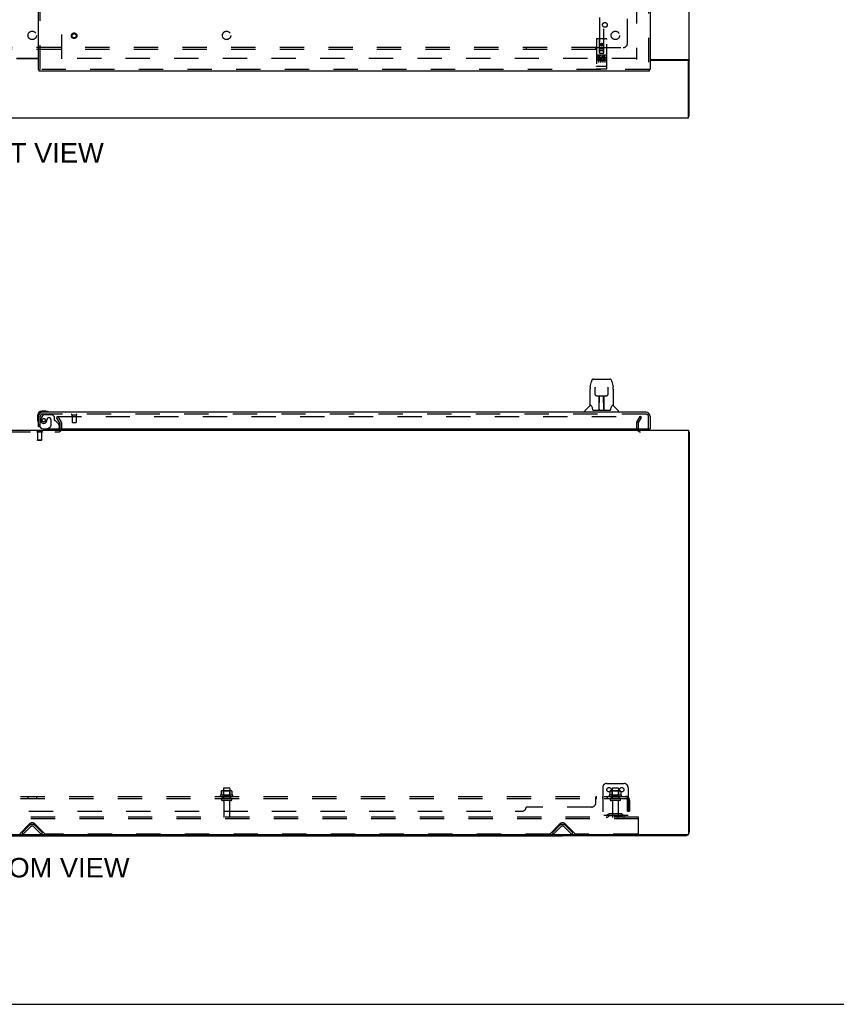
# Model space of a CAD drawing. Header units: inches. Extents: x 0 to 262, y 0 to 169.
# Tile 3 of 67: x 86 to 134, y 0 to 58. Entities that reach past the tile are written whole.
import ezdxf

# ---------------------------------------------------------------- set-up
doc = ezdxf.new("R2010")
doc.units = ezdxf.units.IN
doc.header["$LTSCALE"] = 14.384615
doc.header["$MEASUREMENT"] = 0
doc.linetypes.add('HIDDEN', pattern=[0.2, 0.1, -0.1])
doc.layers.get('0').update_dxf_attribs({"linetype": 'CONTINUOUS'})
for name, color, linetype in [('DEFAULT_2', 8, 'HIDDEN'), ('DIMENSIONS', 7, 'CONTINUOUS'), ('RIGHTHAND_DOOR_ASSEMBLY', 7, 'CONTINUOUS'), ('SUBPANEL', 7, 'CONTINUOUS')]:
    doc.layers.add(name, color=color, linetype=linetype)
doc.styles.get("Standard").update_dxf_attribs({"font": 'arial.ttf'})

msp = doc.modelspace()

# ---------------------------------------------------------------- linework, layer by layer
at = {"color": 3, "linetype": 'Continuous'}
for p, q in [((125.617, 52.556), (125.617, 120.348)), ((85.805, 55.967), (87.117, 55.967)), ((87.117, 55.952), (85.805, 55.952)), ((123.305, 55.9), (125.548, 55.9)), ((125.505, 55.848), (123.305, 55.848)), ((125.565, 52.452), (125.565, 55.788)), ((47.919, 52.452), (125.565, 52.452)), ((47.919, 33.967), (125.565, 33.967)), ((125.565, 33.967), (125.565, 10.079)), ((125.617, 33.863), (125.617, 10.214)), ((125.505, 10.019), (47.979, 10.019)), ((125.371, 9.967), (118.117, 9.967))]:
    msp.add_line(p, q, dxfattribs=at)
at = {"color": 7, "linetype": 'Continuous'}
for p, q in [((125.565, 52.556), (125.617, 52.556)), ((125.565, 33.863), (125.617, 33.863)), ((55.367, 9.967), (118.117, 9.967)), ((86.742, 9.967), (86.742, 10.019)), ((118.117, 10.019), (118.117, 9.967)), ((0, 0), (261.538, 0))]:
    msp.add_line(p, q, dxfattribs=at)
at = {"color": 3, "linetype": 'Continuous'}
for points in [[(125.548, 55.9), (125.55, 55.898), (125.552, 55.897), (125.555, 55.895), (125.558, 55.893), (125.562, 55.892), (125.566, 55.891), (125.57, 55.889), (125.574, 55.888), (125.578, 55.886), (125.582, 55.885), (125.586, 55.884), (125.59, 55.882), (125.593, 55.881), (125.597, 55.88), (125.6, 55.878), (125.603, 55.877), (125.606, 55.875), (125.608, 55.874), (125.611, 55.872), (125.612, 55.87), (125.614, 55.868), (125.615, 55.867), (125.616, 55.865), (125.617, 55.863), (125.617, 55.861), (125.617, 55.859)], [(125.565, 33.883), (125.566, 33.883), (125.57, 33.882), (125.574, 33.881), (125.578, 33.88), (125.582, 33.879), (125.586, 33.878), (125.59, 33.877), (125.593, 33.877), (125.597, 33.876), (125.6, 33.875), (125.603, 33.874), (125.606, 33.874), (125.608, 33.873), (125.611, 33.872), (125.612, 33.871), (125.614, 33.87), (125.615, 33.868), (125.616, 33.867), (125.617, 33.866), (125.617, 33.865), (125.617, 33.863)]]:
    msp.add_lwpolyline(points, dxfattribs=at)
for centre, radius, start, end in [((125.505, 55.788), 0.06, 0, 90), ((122.739, 34.11), 0.142, 206.47747, 270), ((125.371, 10.214), 0.246, 270, 309.46158), ((125.505, 10.079), 0.06, 270, 360), ((125.371, 10.214), 0.246, 320.53762, 360)]:
    msp.add_arc(centre, radius, start, end, dxfattribs=at)
at = {"layer": 'DEFAULT_2', "color": 8, "linetype": 'HIDDEN'}
for p, q in [((88.492, 55.931), (88.492, 116.973)), ((122.492, 117.004), (122.492, 55.9)), ((122.478, 55.952), (88.388, 55.952)), ((88.278, 34.78), (88.188, 34.728)), ((88.384, 34.388), (88.188, 34.728)), ((88.211, 34.78), (122.661, 34.78)), ((88.474, 34.44), (88.278, 34.78)), ((88.388, 34.082), (88.388, 34.371)), ((88.492, 34.082), (88.492, 34.371)), ((122.492, 34.371), (122.492, 34.11)), ((122.511, 34.44), (122.707, 34.78)), ((122.596, 34.371), (122.596, 34.11)), ((122.601, 34.388), (122.797, 34.728)), ((122.797, 34.728), (122.707, 34.78)), ((85.211, 33.863), (88.273, 33.863)), ((87.008, 33.867), (87.008, 33.849)), ((87.345, 33.867), (87.008, 33.867)), ((87.345, 33.849), (87.008, 33.849)), ((87.052, 33.849), (87.052, 33.377)), ((87.3, 33.849), (87.3, 33.377)), ((87.345, 33.867), (87.345, 33.849)), ((87.062, 33.367), (87.052, 33.377)), ((87.3, 33.377), (87.052, 33.377)), ((87.29, 33.367), (87.062, 33.367)), ((87.29, 33.367), (87.3, 33.377)), ((120.492, 12.821), (120.492, 11.071)), ((120.742, 13.071), (121.742, 13.071)), ((121.992, 12.821), (121.992, 11.071)), ((98.598, 12.366), (97.887, 12.366)), ((97.908, 12.296), (98.577, 12.296)), ((97.924, 12.611), (97.924, 12.393)), ((98.498, 12.632), (97.987, 12.632)), ((98.059, 12.612), (98.039, 12.632)), ((98.059, 12.316), (98.039, 12.296)), ((98.055, 12.766), (98.055, 12.171)), ((98.426, 12.612), (98.059, 12.612)), ((98.059, 12.316), (98.059, 12.612)), ((98.426, 12.316), (98.059, 12.316)), ((98.4, 12.796), (98.085, 12.796)), ((98.426, 12.612), (98.446, 12.632)), ((98.426, 12.316), (98.426, 12.612)), ((98.426, 12.316), (98.446, 12.296)), ((98.43, 12.766), (98.43, 12.171)), ((98.561, 12.611), (98.561, 12.393)), ((121.598, 12.366), (120.887, 12.366)), ((120.908, 12.296), (121.577, 12.296)), ((120.924, 12.611), (120.924, 12.393)), ((121.498, 12.632), (120.987, 12.632)), ((121.059, 12.612), (121.039, 12.632)), ((121.059, 12.316), (121.039, 12.296)), ((121.055, 12.766), (121.055, 12.171)), ((121.426, 12.612), (121.059, 12.612)), ((121.059, 12.316), (121.059, 12.612)), ((121.426, 12.316), (121.059, 12.316)), ((121.4, 12.796), (121.085, 12.796)), ((121.426, 12.612), (121.446, 12.632)), ((121.426, 12.316), (121.426, 12.612)), ((121.426, 12.316), (121.446, 12.296)), ((121.43, 12.766), (121.43, 12.171)), ((121.561, 12.611), (121.561, 12.393)), ((98.5, 12.171), (97.985, 12.171)), ((98.5, 12.061), (97.985, 12.061)), ((98.077, 11.999), (98.077, 11.101)), ((98.407, 11.999), (98.407, 11.101)), ((121.5, 12.171), (120.985, 12.171)), ((121.5, 12.061), (120.985, 12.061)), ((121.077, 11.999), (121.077, 11.101)), ((121.407, 11.999), (121.407, 11.101)), ((122.617, 11.071), (50.867, 11.071)), ((121.992, 11.175), (120.492, 11.175)), ((120.835, 11.244), (120.767, 11.195)), ((120.896, 11.159), (120.828, 11.11)), ((121.583, 11.265), (120.902, 11.265)), ((121.583, 11.161), (120.902, 11.161)), ((121.067, 11.265), (121.067, 11.161)), ((121.417, 11.265), (121.417, 11.161)), ((121.589, 11.159), (121.657, 11.11)), ((121.65, 11.244), (121.718, 11.195)), ((122.617, 10.967), (122.617, 11.071)), ((122.617, 10.967), (50.867, 10.967)), ((86.001, 10.08), (86.61, 10.689)), ((86.139, 10.145), (86.568, 10.574)), ((86.212, 10.071), (86.642, 10.501)), ((86.843, 10.501), (87.273, 10.071)), ((86.875, 10.689), (87.484, 10.08)), ((86.917, 10.574), (87.346, 10.145)), ((117.376, 10.08), (117.985, 10.689)), ((117.514, 10.145), (117.943, 10.574)), ((117.587, 10.071), (118.017, 10.501)), ((118.218, 10.501), (118.648, 10.071)), ((118.25, 10.689), (118.859, 10.08)), ((118.292, 10.574), (118.721, 10.145)), ((122.617, 10.134), (122.617, 10.967)), ((86.212, 10.071), (86.139, 10.145)), ((87.273, 10.071), (87.346, 10.145)), ((117.355, 10.071), (87.505, 10.071)), ((117.587, 10.071), (117.514, 10.145)), ((118.648, 10.071), (118.721, 10.145)), ((122.555, 10.071), (118.88, 10.071))]:
    msp.add_line(p, q, dxfattribs=at)
for points in [[(122.661, 34.78), (122.663, 34.78), (122.665, 34.779), (122.668, 34.779), (122.67, 34.778), (122.672, 34.777), (122.673, 34.776), (122.675, 34.775), (122.677, 34.773), (122.678, 34.771), (122.679, 34.77), (122.68, 34.768), (122.68, 34.766), (122.681, 34.764), (122.681, 34.762)], [(122.681, 34.762), (122.681, 34.762), (122.681, 34.76), (122.68, 34.758), (122.68, 34.756), (122.679, 34.755)], [(97.924, 12.393), (97.923, 12.391), (97.923, 12.39), (97.923, 12.389), (97.923, 12.388), (97.922, 12.388), (97.922, 12.387), (97.922, 12.387), (97.921, 12.386), (97.921, 12.386), (97.921, 12.386), (97.92, 12.385), (97.92, 12.385), (97.92, 12.385), (97.919, 12.385), (97.919, 12.384), (97.919, 12.384), (97.919, 12.384), (97.918, 12.384)], [(97.93, 12.62), (97.928, 12.619), (97.927, 12.618), (97.926, 12.617), (97.925, 12.616), (97.924, 12.614), (97.924, 12.612), (97.924, 12.611)], [(98.555, 12.62), (98.557, 12.619), (98.558, 12.618), (98.559, 12.617), (98.56, 12.616), (98.561, 12.614), (98.561, 12.612), (98.561, 12.611)], [(98.567, 12.384), (98.566, 12.384), (98.566, 12.384), (98.566, 12.384), (98.566, 12.385), (98.565, 12.385), (98.565, 12.385), (98.565, 12.385), (98.564, 12.386), (98.564, 12.386), (98.564, 12.386), (98.563, 12.387), (98.563, 12.387), (98.563, 12.388), (98.562, 12.388), (98.562, 12.389), (98.562, 12.39), (98.561, 12.391), (98.561, 12.393)], [(120.924, 12.393), (120.923, 12.391), (120.923, 12.39), (120.923, 12.389), (120.923, 12.388), (120.922, 12.388), (120.922, 12.387), (120.922, 12.387), (120.921, 12.386), (120.921, 12.386), (120.921, 12.386), (120.92, 12.385), (120.92, 12.385), (120.92, 12.385), (120.919, 12.385), (120.919, 12.384), (120.919, 12.384), (120.919, 12.384), (120.918, 12.384)], [(120.93, 12.62), (120.928, 12.619), (120.927, 12.618), (120.926, 12.617), (120.925, 12.616), (120.924, 12.614), (120.924, 12.612), (120.924, 12.611)], [(121.555, 12.62), (121.557, 12.619), (121.558, 12.618), (121.559, 12.617), (121.56, 12.616), (121.561, 12.614), (121.561, 12.612), (121.561, 12.611)], [(121.567, 12.384), (121.566, 12.384), (121.566, 12.384), (121.566, 12.384), (121.566, 12.385), (121.565, 12.385), (121.565, 12.385), (121.565, 12.385), (121.564, 12.386), (121.564, 12.386), (121.564, 12.386), (121.563, 12.387), (121.563, 12.387), (121.563, 12.388), (121.562, 12.388), (121.562, 12.389), (121.562, 12.39), (121.561, 12.391), (121.561, 12.393)]]:
    msp.add_lwpolyline(points, dxfattribs=at)
for centre in [(120.867, 12.696), (121.617, 12.696)]:
    msp.add_circle(centre, 0.128, dxfattribs=at)
for centre, radius, start, end in [((88.355, 34.371), 0.033, 0, 30), ((88.355, 34.371), 0.137, 0, 30), ((122.629, 34.371), 0.137, 150, 180), ((122.629, 34.371), 0.033, 150, 180), ((88.273, 34.082), 0.219, 270, 360), ((88.273, 34.082), 0.115, 270, 360), ((122.739, 34.11), 0.246, 180, 270), ((122.739, 34.11), 0.142, 180, 206.47747), ((120.742, 12.821), 0.25, 90, 180), ((121.742, 12.821), 0.25, 0, 90), ((97.908, 12.335), 0.0384, 124.44966, 270), ((98.242, 11.766), 0.698, 117.6814, 120.66313), ((97.987, 12.491), 0.141, 90, 113.95), ((98.085, 12.766), 0.03, 90, 180), ((98.4, 12.766), 0.03, 0, 90), ((98.498, 12.491), 0.141, 66.05, 90), ((98.242, 11.766), 0.698, 59.33687, 62.3186), ((98.577, 12.335), 0.0384, 270, 55.55034), ((120.908, 12.335), 0.0384, 124.44966, 270), ((121.242, 11.766), 0.698, 117.6814, 120.66313), ((120.987, 12.491), 0.141, 90, 113.95), ((121.085, 12.766), 0.03, 90, 180), ((121.4, 12.766), 0.03, 0, 90), ((121.498, 12.491), 0.141, 66.05, 90), ((121.242, 11.766), 0.698, 59.33687, 62.3186), ((121.577, 12.335), 0.0384, 270, 55.55034), ((97.985, 12.116), 0.055, 90, 270), ((98.015, 11.999), 0.0625, 0, 90), ((98.47, 11.999), 0.0625, 90, 180), ((98.5, 12.116), 0.055, 270, 90), ((120.985, 12.116), 0.055, 90, 270), ((121.015, 11.999), 0.0625, 0, 90), ((121.47, 11.999), 0.0625, 90, 180), ((121.5, 12.116), 0.055, 270, 90), ((98.107, 11.101), 0.03, 180, 270), ((98.377, 11.101), 0.03, 270, 360), ((120.707, 11.279), 0.104, 270, 305.75389), ((120.707, 11.279), 0.208, 270, 305.75389), ((120.902, 11.151), 0.114, 90, 125.75389), ((120.902, 11.151), 0.01, 90, 125.75389), ((121.107, 11.101), 0.03, 180, 270), ((121.377, 11.101), 0.03, 270, 360), ((121.583, 11.151), 0.114, 54.24611, 90), ((121.583, 11.151), 0.01, 54.24611, 90), ((121.778, 11.279), 0.208, 234.24611, 270), ((121.778, 11.279), 0.104, 234.24611, 270), ((86.742, 10.4), 0.246, 45, 135), ((86.742, 10.556), 0.188, 45, 135), ((86.742, 10.4), 0.142, 45, 135), ((118.117, 10.4), 0.246, 45, 135), ((118.117, 10.556), 0.188, 45, 135), ((118.117, 10.4), 0.142, 45, 135), ((87.505, 10.101), 0.03, 225, 270), ((117.355, 10.101), 0.03, 270, 315), ((118.88, 10.101), 0.03, 225, 270), ((122.555, 10.134), 0.0625, 270, 360)]:
    msp.add_arc(centre, radius, start, end, dxfattribs=at)
at = {"layer": 'RIGHTHAND_DOOR_ASSEMBLY', "color": 8, "linetype": 'HIDDEN'}
for p, q in [((123.201, 117.598), (123.201, 55.306)), ((120.305, 84.281), (120.305, 56.279)), ((120.555, 56.279), (120.555, 84.281)), ((87.221, 55.306), (87.221, 59.857)), ((120.712, 57.119), (120.147, 57.119)), ((120.117, 57.089), (120.117, 55.364)), ((120.303, 56.279), (120.3, 57.089)), ((120.302, 56.529), (120.558, 56.529)), ((120.43, 56.852), (120.367, 56.816)), ((120.367, 56.816), (120.377, 56.81)), ((120.367, 56.816), (120.367, 56.743)), ((120.367, 56.743), (120.377, 56.749)), ((120.367, 56.743), (120.43, 56.707)), ((120.43, 56.84), (120.377, 56.81)), ((120.377, 56.81), (120.377, 56.749)), ((120.377, 56.749), (120.43, 56.719)), ((120.492, 56.816), (120.43, 56.852)), ((120.43, 56.852), (120.43, 56.84)), ((120.482, 56.81), (120.43, 56.84)), ((120.43, 56.719), (120.482, 56.749)), ((120.43, 56.707), (120.492, 56.743)), ((120.43, 56.707), (120.43, 56.719)), ((120.492, 56.816), (120.482, 56.81)), ((120.482, 56.749), (120.482, 56.81)), ((120.492, 56.743), (120.482, 56.749)), ((120.492, 56.743), (120.492, 56.816)), ((120.556, 56.279), (120.56, 57.089)), ((120.742, 55.364), (120.742, 57.089)), ((120.712, 56.162), (120.147, 56.162)), ((120.286, 56.04), (120.193, 56.04)), ((120.193, 56.04), (120.193, 55.998)), ((120.286, 55.998), (120.193, 55.998)), ((120.219, 56.146), (120.391, 56.146)), ((120.242, 56.031), (120.242, 55.725)), ((120.289, 55.954), (120.243, 55.954)), ((120.303, 56.279), (120.305, 56.279)), ((120.305, 56.279), (120.555, 56.279)), ((120.515, 56.404), (120.345, 56.404)), ((120.367, 56.031), (120.367, 55.725)), ((120.469, 56.146), (120.641, 56.146)), ((120.492, 56.031), (120.492, 55.725)), ((120.506, 56.005), (120.493, 55.986)), ((120.502, 56.03), (120.506, 56.028)), ((120.662, 56.04), (120.506, 56.04)), ((120.506, 56.04), (120.506, 56.028)), ((120.506, 56.005), (120.506, 55.827)), ((120.662, 55.998), (120.548, 55.998)), ((120.548, 55.998), (120.548, 55.954)), ((120.64, 55.954), (120.548, 55.954)), ((120.555, 56.279), (120.556, 56.279)), ((120.617, 56.031), (120.617, 55.725)), ((120.64, 55.954), (120.64, 55.912)), ((120.662, 56.04), (120.662, 55.998)), ((120.135, 55.493), (120.134, 55.493)), ((120.136, 55.493), (120.135, 55.493)), ((120.137, 55.493), (120.136, 55.493)), ((120.138, 55.493), (120.137, 55.493)), ((120.139, 55.492), (120.138, 55.493)), ((120.138, 55.493), (120.138, 55.493)), ((120.14, 55.492), (120.139, 55.492)), ((120.141, 55.492), (120.14, 55.492)), ((120.142, 55.492), (120.141, 55.492)), ((120.143, 55.492), (120.142, 55.492)), ((120.142, 55.492), (120.142, 55.492)), ((120.146, 55.492), (120.145, 55.492)), ((120.145, 55.492), (120.145, 55.492)), ((120.147, 55.492), (120.146, 55.492)), ((120.712, 55.492), (120.147, 55.492)), ((120.286, 55.913), (120.257, 55.913)), ((120.349, 55.869), (120.257, 55.869)), ((120.349, 55.827), (120.257, 55.827)), ((120.349, 55.869), (120.349, 55.827)), ((120.481, 55.875), (120.498, 55.836)), ((120.662, 55.827), (120.506, 55.827)), ((120.64, 55.912), (120.548, 55.912)), ((120.548, 55.912), (120.548, 55.869)), ((120.662, 55.869), (120.548, 55.869)), ((120.662, 55.869), (120.662, 55.827)), ((120.712, 55.492), (120.713, 55.492)), ((120.713, 55.492), (120.714, 55.492)), ((120.714, 55.492), (120.715, 55.492)), ((120.715, 55.492), (120.716, 55.492)), ((120.716, 55.492), (120.717, 55.492)), ((120.717, 55.492), (120.718, 55.492)), ((120.717, 55.492), (120.717, 55.492)), ((120.718, 55.492), (120.719, 55.492)), ((120.719, 55.492), (120.72, 55.492)), ((120.72, 55.492), (120.721, 55.492)), ((120.722, 55.493), (120.723, 55.493)), ((120.723, 55.493), (120.724, 55.493)), ((120.724, 55.493), (120.725, 55.493)), ((120.724, 55.493), (120.724, 55.493)), ((120.725, 55.493), (120.726, 55.493)), ((120.726, 55.493), (120.727, 55.493)), ((123.263, 55.306), (87.159, 55.306)), ((120.712, 55.334), (120.147, 55.334)), ((87.221, 34.171), (87.221, 34.779)), ((87.397, 34.867), (87.296, 34.722)), ((123.058, 34.921), (87.364, 34.921)), ((87.462, 34.9), (87.913, 34.9)), ((87.618, 34.61), (87.618, 34.622)), ((87.749, 34.708), (87.716, 34.708)), ((87.847, 34.61), (87.847, 34.231)), ((88.039, 34.774), (87.913, 34.9)), ((88.039, 34.774), (88.039, 34.595)), ((88.098, 34.537), (88.317, 34.317)), ((89.079, 34.878), (89.363, 34.878)), ((89.097, 34.878), (89.097, 34.431)), ((89.107, 34.421), (89.335, 34.421)), ((89.345, 34.878), (89.345, 34.431)), ((123.201, 34.046), (123.201, 34.779)), ((87.221, 34.171), (87.193, 34.171)), ((88.189, 33.967), (87.559, 33.967)), ((87.628, 34.046), (87.798, 34.144)), ((88.346, 34.247), (88.346, 34.124))]:
    msp.add_line(p, q, dxfattribs=at)
at = {"layer": 'RIGHTHAND_DOOR_ASSEMBLY', "color": 3, "linetype": 'Continuous'}
for p, q in [((123.305, 117.598), (123.305, 55.306)), ((87.117, 55.306), (87.117, 59.702)), ((123.263, 55.202), (87.159, 55.202)), ((123.058, 35.025), (87.364, 35.025)), ((87.117, 34.171), (87.117, 34.779)), ((123.305, 34.779), (123.305, 34.046)), ((87.409, 34.046), (123.243, 34.046))]:
    msp.add_line(p, q, dxfattribs=at)
at = {"layer": 'RIGHTHAND_DOOR_ASSEMBLY', "color": 7, "linetype": 'Continuous'}
for p, q in [((87.117, 55.306), (87.159, 55.306)), ((87.159, 55.202), (87.159, 55.306)), ((123.305, 55.306), (123.263, 55.306)), ((123.263, 55.202), (123.263, 55.306)), ((119.756, 36.534), (119.821, 36.839)), ((119.945, 36.994), (120.829, 36.994)), ((120.032, 36.994), (120.03, 36.994)), ((120.829, 36.994), (120.915, 36.994)), ((121.039, 36.839), (121.104, 36.534)), ((119.741, 36.391), (119.741, 35.419)), ((120.042, 36.519), (120.042, 36.516)), ((120.042, 36.516), (120.042, 36.513)), ((120.042, 36.513), (120.042, 36.509)), ((120.042, 36.509), (120.042, 36.501)), ((120.042, 36.501), (120.043, 36.496)), ((120.045, 36.37), (120.043, 36.496)), ((120.05, 36.087), (120.045, 36.37)), ((120.81, 36.087), (120.817, 36.5)), ((120.817, 36.5), (120.818, 36.509)), ((120.818, 36.509), (120.818, 36.513)), ((121.11, 36.504), (121.104, 36.534)), ((121.119, 36.39), (121.119, 35.419)), ((120.05, 36.087), (120.051, 36.074)), ((120.13, 36.009), (120.25, 36.009)), ((120.281, 35.163), (120.295, 36.01)), ((120.286, 36.01), (120.574, 36.01)), ((120.288, 35.594), (120.288, 36.01)), ((120.295, 35.954), (120.288, 35.954)), ((120.292, 35.785), (120.288, 35.785)), ((120.291, 35.773), (120.288, 35.773)), ((120.556, 35.143), (120.541, 36.01)), ((120.542, 35.954), (120.572, 35.954)), ((120.572, 35.785), (120.545, 35.785)), ((120.572, 35.773), (120.545, 35.773)), ((120.546, 36.01), (120.546, 35.954)), ((120.549, 35.545), (120.572, 35.545)), ((120.572, 35.541), (120.549, 35.541)), ((120.572, 35.143), (120.572, 36.01)), ((120.61, 36.009), (120.73, 36.009)), ((87.577, 35.085), (87.32, 35.085)), ((87.364, 35.025), (87.32, 35.025)), ((87.615, 35.082), (87.577, 35.085)), ((119.426, 35.025), (119.426, 35.088)), ((119.735, 35.413), (119.438, 35.115)), ((119.814, 35.419), (119.741, 35.419)), ((119.811, 35.419), (119.817, 35.408)), ((119.877, 35.254), (119.891, 35.207)), ((119.891, 35.207), (119.894, 35.198)), ((119.944, 35.143), (120.916, 35.143)), ((120.282, 35.215), (120.281, 35.189)), ((120.288, 35.143), (120.288, 35.148)), ((120.555, 35.189), (120.555, 35.215)), ((120.966, 35.198), (120.969, 35.207)), ((121.043, 35.408), (121.048, 35.417)), ((121.119, 35.419), (121.046, 35.419)), ((121.125, 35.413), (121.422, 35.115)), ((121.434, 35.025), (121.434, 35.088)), ((87.057, 34.822), (87.057, 34.566)), ((87.057, 34.566), (87.06, 34.528)), ((87.117, 34.822), (87.117, 34.779)), ((87.193, 34.171), (87.117, 34.171)), ((87.628, 34.046), (87.559, 34.006)), ((87.559, 33.967), (87.559, 34.006)), ((123.243, 34.046), (123.305, 34.046))]:
    msp.add_line(p, q, dxfattribs=at)
at = {"layer": 'RIGHTHAND_DOOR_ASSEMBLY', "color": 8, "linetype": 'HIDDEN'}
for points in [[(120.212, 56.145), (120.213, 56.145), (120.213, 56.145), (120.213, 56.145), (120.213, 56.145), (120.213, 56.145), (120.213, 56.145), (120.213, 56.145), (120.213, 56.145), (120.213, 56.145), (120.213, 56.145), (120.214, 56.145), (120.214, 56.145), (120.214, 56.145), (120.214, 56.146), (120.214, 56.146), (120.214, 56.146), (120.214, 56.146), (120.214, 56.146), (120.214, 56.146), (120.215, 56.146), (120.215, 56.146), (120.215, 56.146), (120.215, 56.146), (120.215, 56.146), (120.215, 56.146), (120.215, 56.146), (120.216, 56.146), (120.216, 56.146), (120.216, 56.146), (120.216, 56.146), (120.216, 56.146), (120.216, 56.146), (120.217, 56.146), (120.217, 56.146), (120.217, 56.146), (120.217, 56.146), (120.217, 56.146), (120.217, 56.146), (120.218, 56.146), (120.218, 56.146), (120.218, 56.146), (120.218, 56.146), (120.218, 56.146), (120.219, 56.146), (120.219, 56.146)], [(120.391, 56.146), (120.391, 56.146), (120.391, 56.146), (120.391, 56.146), (120.392, 56.146), (120.392, 56.146), (120.392, 56.146), (120.392, 56.146), (120.392, 56.146), (120.393, 56.146), (120.393, 56.146), (120.393, 56.146), (120.393, 56.146), (120.393, 56.146), (120.394, 56.146), (120.394, 56.146), (120.394, 56.146), (120.394, 56.146), (120.394, 56.146), (120.394, 56.146), (120.394, 56.146), (120.395, 56.146), (120.395, 56.146), (120.395, 56.146), (120.395, 56.146), (120.395, 56.146), (120.395, 56.146), (120.395, 56.146), (120.396, 56.146), (120.396, 56.146), (120.396, 56.146), (120.396, 56.146), (120.396, 56.146), (120.396, 56.145), (120.396, 56.145), (120.396, 56.145), (120.396, 56.145), (120.397, 56.145), (120.397, 56.145), (120.397, 56.145), (120.397, 56.145), (120.397, 56.145), (120.397, 56.145), (120.397, 56.145), (120.397, 56.145), (120.397, 56.145), (120.397, 56.145)], [(120.462, 56.145), (120.463, 56.145), (120.463, 56.145), (120.463, 56.145), (120.463, 56.145), (120.463, 56.145), (120.463, 56.145), (120.463, 56.145), (120.463, 56.145), (120.463, 56.145), (120.463, 56.145), (120.464, 56.145), (120.464, 56.145), (120.464, 56.145), (120.464, 56.146), (120.464, 56.146), (120.464, 56.146), (120.464, 56.146), (120.464, 56.146), (120.464, 56.146), (120.465, 56.146), (120.465, 56.146), (120.465, 56.146), (120.465, 56.146), (120.465, 56.146), (120.465, 56.146), (120.465, 56.146), (120.466, 56.146), (120.466, 56.146), (120.466, 56.146), (120.466, 56.146), (120.466, 56.146), (120.466, 56.146), (120.467, 56.146), (120.467, 56.146), (120.467, 56.146), (120.467, 56.146), (120.467, 56.146), (120.467, 56.146), (120.468, 56.146), (120.468, 56.146), (120.468, 56.146), (120.468, 56.146), (120.468, 56.146), (120.469, 56.146), (120.469, 56.146)], [(120.641, 56.146), (120.641, 56.146), (120.641, 56.146), (120.641, 56.146), (120.642, 56.146), (120.642, 56.146), (120.642, 56.146), (120.642, 56.146), (120.642, 56.146), (120.643, 56.146), (120.643, 56.146), (120.643, 56.146), (120.643, 56.146), (120.643, 56.146), (120.644, 56.146), (120.644, 56.146), (120.644, 56.146), (120.644, 56.146), (120.644, 56.146), (120.644, 56.146), (120.644, 56.146), (120.645, 56.146), (120.645, 56.146), (120.645, 56.146), (120.645, 56.146), (120.645, 56.146), (120.645, 56.146), (120.645, 56.146), (120.646, 56.146), (120.646, 56.146), (120.646, 56.146), (120.646, 56.146), (120.646, 56.146), (120.646, 56.145), (120.646, 56.145), (120.646, 56.145), (120.647, 56.145), (120.647, 56.145), (120.647, 56.145), (120.647, 56.145), (120.647, 56.145), (120.647, 56.145), (120.647, 56.145), (120.647, 56.145), (120.647, 56.145), (120.647, 56.145), (120.647, 56.145)], [(120.134, 55.493), (120.134, 55.493), (120.133, 55.493), (120.133, 55.493), (120.133, 55.493), (120.132, 55.493), (120.132, 55.493), (120.131, 55.493), (120.131, 55.493), (120.131, 55.493), (120.13, 55.493), (120.13, 55.494), (120.13, 55.494), (120.129, 55.494), (120.129, 55.494), (120.129, 55.494), (120.128, 55.494), (120.128, 55.494), (120.128, 55.494), (120.127, 55.494), (120.127, 55.494), (120.127, 55.494), (120.127, 55.494), (120.126, 55.494), (120.126, 55.494), (120.126, 55.494), (120.125, 55.495), (120.125, 55.495), (120.125, 55.495), (120.125, 55.495), (120.124, 55.495), (120.124, 55.495), (120.124, 55.495), (120.123, 55.495), (120.123, 55.495), (120.123, 55.495), (120.123, 55.495), (120.123, 55.495), (120.122, 55.496), (120.122, 55.496), (120.122, 55.496), (120.122, 55.496), (120.121, 55.496), (120.121, 55.496), (120.121, 55.496), (120.121, 55.496), (120.121, 55.496), (120.12, 55.496), (120.12, 55.496), (120.12, 55.497), (120.12, 55.497), (120.12, 55.497), (120.12, 55.497), (120.119, 55.497), (120.119, 55.497), (120.119, 55.497), (120.119, 55.497), (120.119, 55.497), (120.119, 55.497), (120.119, 55.498), (120.119, 55.498), (120.118, 55.498), (120.118, 55.498), (120.118, 55.498), (120.118, 55.498), (120.118, 55.498), (120.118, 55.498), (120.118, 55.498), (120.118, 55.498), (120.118, 55.499), (120.118, 55.499), (120.118, 55.499), (120.118, 55.499), (120.118, 55.499), (120.118, 55.499), (120.117, 55.499), (120.117, 55.499), (120.117, 55.499), (120.117, 55.499), (120.117, 55.5)], [(120.145, 55.492), (120.144, 55.492), (120.143, 55.492)], [(120.721, 55.492), (120.721, 55.492), (120.722, 55.493)], [(120.727, 55.493), (120.727, 55.493), (120.727, 55.493), (120.728, 55.493), (120.728, 55.493), (120.728, 55.493), (120.729, 55.493), (120.729, 55.493), (120.729, 55.493), (120.73, 55.494), (120.73, 55.494), (120.73, 55.494), (120.731, 55.494), (120.731, 55.494), (120.731, 55.494), (120.732, 55.494), (120.732, 55.494), (120.732, 55.494), (120.733, 55.494), (120.733, 55.494), (120.733, 55.494), (120.734, 55.494), (120.734, 55.494), (120.734, 55.494), (120.735, 55.495), (120.735, 55.495), (120.735, 55.495), (120.735, 55.495), (120.736, 55.495), (120.736, 55.495), (120.736, 55.495), (120.736, 55.495), (120.737, 55.495), (120.737, 55.495), (120.737, 55.495), (120.737, 55.495), (120.738, 55.496), (120.738, 55.496), (120.738, 55.496), (120.738, 55.496), (120.739, 55.496), (120.739, 55.496), (120.739, 55.496), (120.739, 55.496), (120.739, 55.496), (120.739, 55.496), (120.74, 55.496), (120.74, 55.497), (120.74, 55.497), (120.74, 55.497), (120.74, 55.497), (120.74, 55.497), (120.741, 55.497), (120.741, 55.497), (120.741, 55.497), (120.741, 55.497), (120.741, 55.497), (120.741, 55.498), (120.741, 55.498), (120.741, 55.498), (120.742, 55.498), (120.742, 55.498), (120.742, 55.498), (120.742, 55.498), (120.742, 55.498), (120.742, 55.498), (120.742, 55.498), (120.742, 55.499), (120.742, 55.499), (120.742, 55.499), (120.742, 55.499), (120.742, 55.499), (120.742, 55.499), (120.742, 55.499), (120.742, 55.499), (120.742, 55.499), (120.742, 55.499), (120.742, 55.5)]]:
    msp.add_lwpolyline(points, dxfattribs=at)
at = {"layer": 'RIGHTHAND_DOOR_ASSEMBLY', "color": 7, "linetype": 'Continuous'}
for points in [[(119.945, 36.994), (119.942, 36.994), (119.929, 36.992), (119.916, 36.989), (119.903, 36.984), (119.892, 36.977), (119.882, 36.969), (119.872, 36.96), (119.864, 36.95), (119.857, 36.94), (119.851, 36.928), (119.845, 36.916), (119.839, 36.902), (119.834, 36.887), (119.829, 36.871), (119.824, 36.852), (119.821, 36.839)], [(121.039, 36.839), (121.036, 36.852), (121.031, 36.871), (121.026, 36.888), (121.021, 36.903), (121.015, 36.916), (121.009, 36.929), (121.002, 36.94), (120.995, 36.951), (120.987, 36.96), (120.978, 36.969), (120.967, 36.977), (120.956, 36.984), (120.944, 36.989), (120.931, 36.992), (120.917, 36.994), (120.915, 36.994)], [(119.756, 36.534), (119.75, 36.503), (119.745, 36.463), (119.742, 36.423), (119.741, 36.391)], [(120.042, 36.522), (120.042, 36.522), (120.042, 36.523), (120.042, 36.522), (120.042, 36.522), (120.042, 36.521), (120.042, 36.52), (120.042, 36.519)], [(120.818, 36.513), (120.818, 36.517), (120.818, 36.518), (120.818, 36.52), (120.818, 36.521), (120.818, 36.522), (120.818, 36.522), (120.818, 36.523)], [(121.119, 36.39), (121.118, 36.424), (121.115, 36.464), (121.11, 36.504)], [(120.051, 36.074), (120.055, 36.062), (120.06, 36.05), (120.067, 36.039), (120.076, 36.03), (120.086, 36.022), (120.097, 36.016), (120.108, 36.012), (120.12, 36.01), (120.129, 36.009)], [(120.25, 36.009), (120.254, 36.009), (120.262, 36.01), (120.271, 36.01)], [(120.271, 36.01), (120.279, 36.01), (120.286, 36.01)], [(120.574, 36.01), (120.582, 36.01), (120.59, 36.01)], [(120.59, 36.01), (120.598, 36.01), (120.607, 36.009), (120.61, 36.009)], [(120.731, 36.009), (120.741, 36.01), (120.753, 36.013), (120.764, 36.017), (120.775, 36.023), (120.785, 36.031), (120.794, 36.04), (120.801, 36.051), (120.806, 36.063), (120.809, 36.075), (120.81, 36.087)], [(119.817, 35.408), (119.83, 35.38), (119.845, 35.345), (119.861, 35.302), (119.877, 35.254)], [(119.894, 35.198), (119.899, 35.186), (119.904, 35.175), (119.909, 35.166)], [(119.909, 35.166), (119.914, 35.159), (119.92, 35.153), (119.927, 35.148), (119.934, 35.145), (119.941, 35.143), (119.944, 35.143)], [(120.916, 35.143), (120.918, 35.143), (120.926, 35.145), (120.933, 35.148), (120.94, 35.153), (120.945, 35.159), (120.951, 35.166)], [(120.951, 35.166), (120.956, 35.175), (120.961, 35.185), (120.966, 35.198)], [(120.969, 35.207), (120.983, 35.253), (120.998, 35.3), (121.014, 35.343), (121.029, 35.379), (121.043, 35.408)]]:
    msp.add_lwpolyline(points, dxfattribs=at)
at = {"layer": 'RIGHTHAND_DOOR_ASSEMBLY', "color": 8, "linetype": 'HIDDEN'}
for centre, radius in [((89.221, 57.306), 0.164), ((89.221, 57.306), 0.124), ((120.43, 56.779), 0.085), ((120.43, 56.779), 0.0845), ((87.421, 34.558), 0.101)]:
    msp.add_circle(centre, radius, dxfattribs=at)
for centre, radius, start, end in [((120.147, 57.089), 0.03, 90, 180), ((120.27, 57.089), 0.03, 0, 90), ((120.59, 57.089), 0.03, 90, 180), ((120.712, 57.089), 0.03, 0, 90), ((120.147, 56.192), 0.03, 180, 270), ((120.257, 55.891), 0.0644, 102.29948, 270.07752), ((120.286, 55.977), 0.0635, 270, 90), ((120.286, 55.976), 0.0219, 280.307, 90), ((120.345, 56.364), 0.04, 90, 180), ((120.345, 56.319), 0.04, 180, 270), ((120.456, 55.934), 0.107, 64.26362, 293.40274), ((120.456, 55.934), 0.0639, 54.88948, 293.40261), ((120.515, 56.364), 0.04, 0, 90), ((120.515, 56.319), 0.04, 270, 360), ((120.712, 56.192), 0.03, 270, 360), ((120.147, 55.364), 0.03, 180, 270), ((120.257, 55.891), 0.0219, 89.90115, 270), ((120.712, 55.364), 0.03, 270, 360), ((87.364, 34.779), 0.142, 90, 180), ((87.421, 34.558), 0.187, 163.15611, 342.15176), ((87.612, 34.501), 0.386, 144.9, 163.15611), ((87.462, 34.821), 0.079, 90, 144.9), ((87.226, 34.622), 0.393, 342.07023, 358.3395), ((87.716, 34.61), 0.098, 90, 180), ((87.749, 34.61), 0.098, 0, 90), ((88.078, 34.595), 0.039, 180, 248.39038), ((88.027, 34.466), 0.1, 45, 68.39038), ((89.079, 34.9), 0.0215, 90, 270), ((89.107, 34.431), 0.01, 180, 270), ((89.335, 34.431), 0.01, 270, 360), ((89.363, 34.9), 0.0215, 270, 90), ((123.058, 34.779), 0.142, 0, 90), ((87.747, 34.231), 0.1, 300.09201, 360), ((88.189, 34.124), 0.157, 280.11041, 291.38216), ((88.246, 34.247), 0.1, 0, 45), ((88.189, 34.124), 0.157, 330.16967, 360)]:
    msp.add_arc(centre, radius, start, end, dxfattribs=at)
at = {"layer": 'RIGHTHAND_DOOR_ASSEMBLY', "color": 7, "linetype": 'Continuous'}
for centre, radius, start, end in [((87.32, 34.822), 0.263, 90, 180), ((87.32, 34.822), 0.203, 90, 180), ((87.577, 34.835), 0.25, 59.11011, 90), ((87.697, 35.04), 0.015, 270, 353.62041), ((87.697, 35.037), 0.015, 6.37959, 59.11011), ((119.465, 35.088), 0.0394, 135, 180), ((119.749, 35.399), 0.0197, 97.5, 135), ((120.3, 35.163), 0.0197, 179, 270), ((120.3, 35.163), 0.0197, 260.73897, 269.92316), ((120.536, 35.163), 0.0197, 270, 1), ((120.536, 35.163), 0.0197, 270.07713, 272.64688), ((121.111, 35.399), 0.0197, 45, 82.5), ((121.395, 35.088), 0.0394, 0, 45), ((87.307, 34.566), 0.25, 180, 210.88989), ((87.106, 34.445), 0.015, 210.88989, 263.62041), ((87.102, 34.445), 0.015, 276.37959, 360), ((88.189, 34.124), 0.157, 270, 280.11041), ((88.189, 34.124), 0.157, 291.38216, 330.16967)]:
    msp.add_arc(centre, radius, start, end, dxfattribs=at)
at = {"layer": 'RIGHTHAND_DOOR_ASSEMBLY', "color": 3, "linetype": 'Continuous'}
for centre, radius, start, end in [((87.364, 34.779), 0.246, 90, 180), ((123.058, 34.779), 0.246, 0, 90), ((87.409, 34.296), 0.25, 180, 270), ((123.243, 34.066), 0.02, 270, 360)]:
    msp.add_arc(centre, radius, start, end, dxfattribs=at)
at = {"layer": 'RIGHTHAND_DOOR_ASSEMBLY', "color": 7, "linetype": 'Continuous'}
for centre, start_param, end_param in [((120.28, 35.183), -2.940151, -2.835574), ((120.556, 35.183), -3.447611, -3.141593)]:
    msp.add_ellipse(centre, major_axis=(0, 0.0394), ratio=1, start_param=start_param, end_param=end_param, dxfattribs=at)
at = {"layer": 'SUBPANEL', "color": 8, "linetype": 'HIDDEN'}
for p, q in [((121.961, 56.858), (121.961, 58.448)), ((120.086, 56.608), (53.399, 56.608)), ((115.961, 56.608), (115.961, 56.483)), ((120.086, 56.569), (120.086, 56.649)), ((120.086, 56.483), (120.086, 56.569)), ((120.103, 56.589), (120.11, 56.596)), ((120.122, 56.608), (121.711, 56.608)), ((120.086, 56.483), (53.399, 56.483)), ((51.524, 12.296), (121.961, 12.296)), ((86.492, 12.296), (86.492, 12.171)), ((86.992, 12.296), (86.992, 12.171)), ((97.992, 12.171), (97.992, 12.296)), ((98.492, 12.171), (98.492, 12.296)), ((120.086, 11.921), (120.086, 12.242)), ((120.097, 12.261), (120.1, 12.269)), ((120.116, 12.295), (120.118, 12.296)), ((120.12, 12.296), (120.122, 12.296)), ((120.122, 12.171), (120.122, 12.296)), ((120.483, 12.296), (120.483, 12.171)), ((120.764, 12.296), (120.764, 12.171)), ((120.992, 12.296), (120.992, 12.171)), ((121.492, 12.296), (121.492, 12.171)), ((122, 12.242), (121.92, 12.146)), ((121.961, 12.171), (121.961, 12.296)), ((51.524, 12.171), (121.961, 12.171)), ((119.836, 11.671), (115.961, 11.671)), ((121.961, 12.231), (121.961, 12.231)), ((121.961, 11.421), (121.961, 12.059)), ((121.961, 11.671), (122.086, 11.671)), ((122.086, 12.059), (122.086, 11.421)), ((57.774, 11.421), (115.711, 11.421)), ((121.961, 11.421), (122.086, 11.421))]:
    msp.add_line(p, q, dxfattribs=at)
for points in [[(120.086, 56.649), (120.088, 56.648), (120.09, 56.647), (120.091, 56.646), (120.093, 56.646), (120.095, 56.644), (120.096, 56.643), (120.098, 56.642), (120.099, 56.64), (120.101, 56.639), (120.102, 56.637), (120.103, 56.635), (120.105, 56.633), (120.106, 56.631), (120.107, 56.629), (120.109, 56.627)], [(120.086, 56.569), (120.088, 56.572), (120.09, 56.574), (120.091, 56.576), (120.093, 56.578), (120.095, 56.58), (120.097, 56.582), (120.098, 56.584), (120.1, 56.586), (120.102, 56.588), (120.103, 56.589)], [(120.109, 56.627), (120.111, 56.623), (120.113, 56.62), (120.114, 56.618), (120.116, 56.616), (120.117, 56.614), (120.119, 56.611), (120.12, 56.61), (120.122, 56.608)], [(120.11, 56.596), (120.112, 56.598), (120.114, 56.6), (120.116, 56.602), (120.118, 56.604), (120.12, 56.606), (120.122, 56.608)], [(120.086, 12.242), (120.088, 12.245), (120.09, 12.247)], [(120.088, 12.245), (120.09, 12.247), (120.091, 12.25)], [(120.091, 12.25), (120.093, 12.254), (120.095, 12.258), (120.097, 12.261)], [(120.1, 12.269), (120.102, 12.273), (120.103, 12.277)], [(120.103, 12.277), (120.105, 12.28), (120.107, 12.284), (120.108, 12.287), (120.11, 12.29), (120.112, 12.292), (120.114, 12.294)], [(120.108, 12.287), (120.11, 12.29), (120.112, 12.292), (120.114, 12.294), (120.116, 12.295), (120.118, 12.296), (120.12, 12.296), (120.122, 12.296)], [(121.985, 12.265), (121.982, 12.273), (121.98, 12.277), (121.978, 12.28), (121.977, 12.284), (121.975, 12.287), (121.973, 12.29), (121.971, 12.292), (121.969, 12.294), (121.967, 12.295), (121.965, 12.296), (121.963, 12.296), (121.961, 12.296)], [(122, 12.242), (121.997, 12.245), (121.995, 12.247), (121.993, 12.25), (121.991, 12.254), (121.989, 12.258), (121.987, 12.261), (121.985, 12.265)], [(120.086, 12.146), (120.088, 12.145), (120.09, 12.145), (120.091, 12.145), (120.093, 12.145), (120.095, 12.146), (120.096, 12.147), (120.098, 12.148), (120.099, 12.149), (120.101, 12.15), (120.102, 12.152), (120.103, 12.153), (120.105, 12.155), (120.106, 12.157), (120.109, 12.161)], [(120.086, 12.146), (120.088, 12.145), (120.09, 12.145), (120.091, 12.145), (120.093, 12.145), (120.095, 12.146), (120.096, 12.147), (120.098, 12.148), (120.099, 12.149), (120.101, 12.15), (120.102, 12.152), (120.103, 12.153)], [(120.109, 12.161), (120.11, 12.162), (120.111, 12.164), (120.113, 12.166), (120.114, 12.168), (120.116, 12.169), (120.117, 12.17), (120.119, 12.171), (120.12, 12.171), (120.122, 12.171)], [(120.111, 12.164), (120.113, 12.166), (120.114, 12.168), (120.116, 12.169), (120.117, 12.17), (120.119, 12.171), (120.12, 12.171), (120.122, 12.171)], [(121.92, 12.146), (121.921, 12.145), (121.922, 12.145), (121.923, 12.145), (121.924, 12.145), (121.925, 12.146), (121.926, 12.147), (121.927, 12.148), (121.929, 12.149), (121.93, 12.15), (121.932, 12.152), (121.934, 12.153), (121.938, 12.157)], [(121.961, 12.231), (121.961, 12.231), (121.961, 12.231), (121.961, 12.23), (121.961, 12.23), (121.961, 12.229), (121.961, 12.229), (121.961, 12.228), (121.961, 12.227), (121.961, 12.227), (121.961, 12.226), (121.96, 12.225), (121.96, 12.224), (121.96, 12.224), (121.96, 12.223), (121.96, 12.222), (121.96, 12.221), (121.959, 12.221), (121.959, 12.22), (121.959, 12.219), (121.959, 12.218), (121.959, 12.218), (121.959, 12.217), (121.958, 12.216), (121.958, 12.215), (121.958, 12.214), (121.958, 12.213), (121.957, 12.212), (121.957, 12.212), (121.957, 12.211), (121.957, 12.21), (121.956, 12.209), (121.956, 12.208), (121.956, 12.207), (121.956, 12.206), (121.955, 12.205), (121.955, 12.204), (121.955, 12.203), (121.954, 12.202), (121.954, 12.201), (121.954, 12.2), (121.953, 12.199), (121.953, 12.198), (121.952, 12.197), (121.952, 12.196), (121.952, 12.195), (121.951, 12.194), (121.951, 12.193), (121.95, 12.192), (121.95, 12.191), (121.95, 12.19), (121.949, 12.189), (121.949, 12.188), (121.948, 12.187), (121.948, 12.186), (121.948, 12.185), (121.947, 12.184), (121.947, 12.183), (121.946, 12.182), (121.946, 12.181), (121.945, 12.18), (121.945, 12.18), (121.945, 12.179), (121.944, 12.178), (121.944, 12.177), (121.943, 12.176), (121.943, 12.176), (121.943, 12.175), (121.942, 12.174), (121.942, 12.173), (121.941, 12.173), (121.941, 12.172), (121.941, 12.171), (121.94, 12.171), (121.94, 12.17), (121.94, 12.169), (121.939, 12.169), (121.939, 12.168), (121.939, 12.168), (121.938, 12.168), (121.938, 12.167)], [(121.938, 12.157), (121.94, 12.159), (121.942, 12.161), (121.944, 12.162), (121.946, 12.164), (121.949, 12.166), (121.951, 12.168), (121.953, 12.169), (121.956, 12.17), (121.958, 12.171), (121.959, 12.171), (121.961, 12.171)], [(121.938, 12.167), (121.938, 12.167), (121.938, 12.167), (121.938, 12.167), (121.938, 12.167), (121.938, 12.167), (121.939, 12.168), (121.939, 12.168), (121.939, 12.168), (121.939, 12.169), (121.94, 12.169), (121.94, 12.17), (121.941, 12.17), (121.941, 12.171)], [(121.961, 12.228), (121.961, 12.228), (121.961, 12.229), (121.961, 12.229), (121.961, 12.23), (121.961, 12.23), (121.961, 12.231), (121.961, 12.231), (121.961, 12.231)]]:
    msp.add_lwpolyline(points, dxfattribs=at)
for centre, radius in [((120.624, 57.945), 0.141), ((86.742, 57.327), 0.25), ((98.242, 57.327), 0.25), ((121.242, 57.327), 0.25)]:
    msp.add_circle(centre, radius, dxfattribs=at)
for centre, radius, start, end in [((121.711, 56.858), 0.25, 270, 360), ((121.849, 12.059), 0.237, 0, 90), ((115.711, 11.671), 0.25, 270, 360), ((119.836, 11.921), 0.25, 270, 360), ((121.849, 12.059), 0.112, 0, 90)]:
    msp.add_arc(centre, radius, start, end, dxfattribs=at)

# ---------------------------------------------------------------- texts
at = {"layer": 'DIMENSIONS', "color": 2, "linetype": 'Continuous', "attachment_point": 2, "line_spacing_factor": 0.9}
for s, insert, char_height, width in [('FRONT VIEW', (85.914, 50.955), 1.1538, 10.09723), ('BOTTOM VIEW', (86.769, 8.661), 1.15385, 11.43552)]:
    msp.add_mtext(s, dxfattribs=dict(at, insert=insert, char_height=char_height, width=width))

doc.saveas('drawing.dxf')
